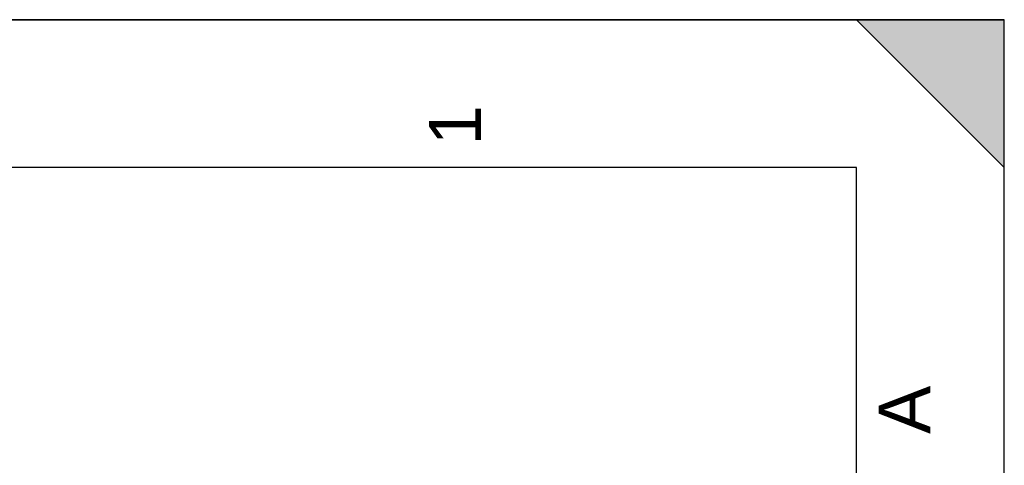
# Model space of a CAD drawing. Header units: millimetres. Extents: x 0 to 297, y 0 to 210.
# Tile 32 of 32: x 230 to 297, y 180 to 210. Entities that reach past the tile are written whole.
import ezdxf

# ---------------------------------------------------------------- set-up
doc = ezdxf.new("R2010")
doc.units = ezdxf.units.MM
doc.header["$LTSCALE"] = 16.335
doc.layers.get('0').update_dxf_attribs({"linetype": 'CONTINUOUS'})
doc.styles.add('TEXTSTYLE_2', font='arial.ttf')

# ---------------------------------------------------------------- blocks, each defined once
blk = doc.blocks.new('MARGEA4_BL0', base_point=(148.514, 105.014))
at = {"color": 7, "linetype": 'Continuous'}
for p, q in [((297.014, 210.014), (0.014, 210.014)), ((287.014, 210.014), (297.014, 200.014)), ((297.014, 210.014), (287.014, 210.014)), ((297.014, 200.014), (287.014, 210.014)), ((297.014, 0.014), (297.014, 210.014)), ((297.014, 200.014), (297.014, 210.014)), ((297.014, 0.014), (297.014, 210.014)), ((287.014, 200.014), (10.014, 200.014)), ((287.014, 10.014), (287.014, 200.014))]:
    blk.add_line(p, q, dxfattribs=at)
blk.add_solid([(287.014, 210.014), (297.014, 200.014), (297.014, 210.014)], dxfattribs=at)
at = {"color": 2, "linetype": 'Continuous', "style": 'TEXTSTYLE_2', "oblique": 0.00002}
for s, p in [('1', (261.639, 201.514)), ('A', (292.014, 182.014))]:
    blk.add_text(s, height=3.5, rotation=90, dxfattribs=at).set_placement(p)

msp = doc.modelspace()

# ---------------------------------------------------------------- linework, layer by layer
at = {"color": 7, "linetype": 'Continuous'}
for p, q in [((0, 210), (297, 210)), ((297, 0), (297, 210)), ((297.014, 0.014), (297.014, 200.014))]:
    msp.add_line(p, q, dxfattribs=at)

# ---------------------------------------------------------------- block references
at = {"color": 2, "linetype": 'Continuous'}
msp.add_blockref('MARGEA4_BL0', (148.514, 105.014), dxfattribs=at)

doc.saveas('drawing.dxf')
